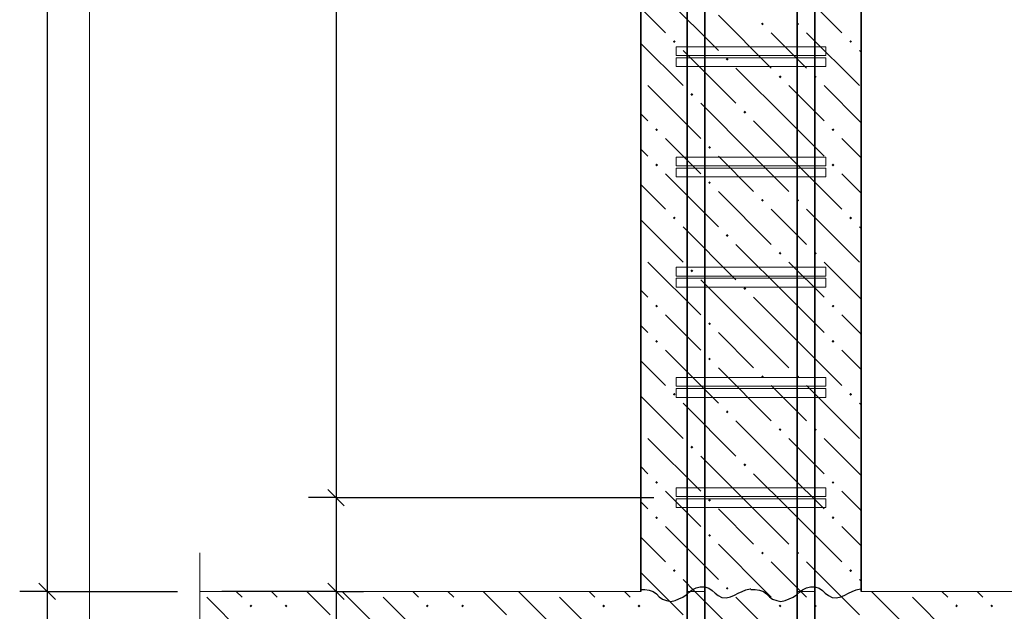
# Model space of a CAD drawing. Header units: millimetres. Extents: x 0 to 42000, y -79 to 29700.
# Tile 4 of 12: x 4561 to 9027, y 4940 to 7623. Entities that reach past the tile are written whole.
import ezdxf

# ---------------------------------------------------------------- set-up
doc = ezdxf.new("R2010")
doc.units = ezdxf.units.MM
for name, color, linetype, lineweight in [('S1 Продольная арматура', 7, 'Continuous', 35), ('Standard', 7, 'Continuous', 25), ('Выпуски арматуры Г-обр.', 52, 'Continuous', 25), ('ЖБ Пилон', 7, 'Continuous', 35), ('Примечания', 7, 'Continuous', 13), ('Фоновоя арматура Х1', 52, 'Continuous', 25)]:
    doc.layers.add(name, color=color, linetype=linetype, lineweight=lineweight)
doc.layers.add('Размерная выноска', color=7, linetype='Continuous')
doc.layers.add('Хомут', color=7, linetype='Continuous', lineweight=25, true_color=0x6e3c1e)

msp = doc.modelspace()

# ---------------------------------------------------------------- hatches: boundary and pattern name
at = {"layer": 'ЖБ Пилон', "linetype": 'Continuous', "lineweight": 18, "transparency": 33554687}
for points in [[(7923.3, 7604), (7929.8, 7610.5), (7936.3, 7604), (7929.8, 7597.4)], [(8083.3, 7604), (8089.8, 7610.5), (8096.3, 7604), (8089.8, 7597.4)], [(7523.3, 7524), (7529.8, 7530.4), (7536.3, 7524), (7529.8, 7517.5)], [(8323.3, 7524), (8329.8, 7530.4), (8336.3, 7524), (8329.8, 7517.5)], [(7763.3, 7443.9), (7769.8, 7450.5), (7776.3, 7443.9), (7769.8, 7437.4)], [(8003.3, 7363.9), (8009.8, 7370.5), (8016.3, 7363.9), (8009.8, 7357.4)], [(8163.3, 7363.9), (8169.8, 7370.5), (8176.3, 7363.9), (8169.8, 7357.4)], [(7603.3, 7284), (7609.8, 7290.5), (7616.3, 7284), (7609.8, 7277.4)], [(7843.3, 7204), (7849.8, 7210.5), (7856.3, 7204), (7849.8, 7197.4)], [(7443.3, 7124), (7449.8, 7130.4), (7456.3, 7124), (7449.8, 7117.5)], [(8243.3, 7124), (8249.8, 7130.4), (8256.3, 7124), (8249.8, 7117.5)], [(7683.3, 7043.9), (7689.8, 7050.5), (7696.3, 7043.9), (7689.8, 7037.4)], [(7443.3, 6963.9), (7449.8, 6970.5), (7456.3, 6963.9), (7449.8, 6957.4)], [(8243.3, 6963.9), (8249.8, 6970.5), (8256.3, 6963.9), (8249.8, 6957.4)], [(7683.3, 6884), (7689.8, 6890.5), (7696.3, 6884), (7689.8, 6877.4)], [(7923.3, 6804), (7929.8, 6810.5), (7936.3, 6804), (7929.8, 6797.4)], [(8083.3, 6804), (8089.8, 6810.5), (8096.3, 6804), (8089.8, 6797.4)], [(7523.3, 6724), (7529.8, 6730.4), (7536.3, 6724), (7529.8, 6717.5)], [(8323.3, 6724), (8329.8, 6730.4), (8336.3, 6724), (8329.8, 6717.5)], [(7763.3, 6643.9), (7769.8, 6650.5), (7776.3, 6643.9), (7769.8, 6637.4)], [(8003.3, 6563.9), (8009.8, 6570.5), (8016.3, 6563.9), (8009.8, 6557.4)], [(8163.3, 6563.9), (8169.8, 6570.5), (8176.3, 6563.9), (8169.8, 6557.4)], [(7603.3, 6484), (7609.8, 6490.5), (7616.3, 6484), (7609.8, 6477.4)], [(7843.3, 6404), (7849.8, 6410.5), (7856.3, 6404), (7849.8, 6397.4)], [(7443.3, 6324), (7449.8, 6330.4), (7456.3, 6324), (7449.8, 6317.5)], [(8243.3, 6324), (8249.8, 6330.4), (8256.3, 6324), (8249.8, 6317.5)], [(7683.3, 6243.9), (7689.8, 6250.5), (7696.3, 6243.9), (7689.8, 6237.4)], [(7443.3, 6163.9), (7449.8, 6170.5), (7456.3, 6163.9), (7449.8, 6157.4)], [(8243.3, 6163.9), (8249.8, 6170.5), (8256.3, 6163.9), (8249.8, 6157.4)], [(7683.3, 6084), (7689.8, 6090.5), (7696.3, 6084), (7689.8, 6077.4)], [(7923.3, 6004), (7929.8, 6010.5), (7936.3, 6004), (7929.8, 5997.4)], [(8083.3, 6004), (8089.8, 6010.5), (8096.3, 6004), (8089.8, 5997.4)], [(7523.3, 5924), (7529.8, 5930.4), (7536.3, 5924), (7529.8, 5917.5)], [(8323.3, 5924), (8329.8, 5930.4), (8336.3, 5924), (8329.8, 5917.5)], [(7763.3, 5843.9), (7769.8, 5850.5), (7776.3, 5843.9), (7769.8, 5837.4)], [(8003.3, 5763.9), (8009.8, 5770.5), (8016.3, 5763.9), (8009.8, 5757.4)], [(8163.3, 5763.9), (8169.8, 5770.5), (8176.3, 5763.9), (8169.8, 5757.4)], [(7603.3, 5684), (7609.8, 5690.5), (7616.3, 5684), (7609.8, 5677.4)], [(7843.3, 5604), (7849.8, 5610.5), (7856.3, 5604), (7849.8, 5597.4)], [(7443.3, 5524), (7449.8, 5530.4), (7456.3, 5524), (7449.8, 5517.5)], [(8243.3, 5524), (8249.8, 5530.4), (8256.3, 5524), (8249.8, 5517.5)], [(7683.3, 5443.9), (7689.8, 5450.5), (7696.3, 5443.9), (7689.8, 5437.4)], [(7443.3, 5363.9), (7449.8, 5370.5), (7456.3, 5363.9), (7449.8, 5357.4)], [(8243.3, 5363.9), (8249.8, 5370.5), (8256.3, 5363.9), (8249.8, 5357.4)], [(7683.3, 5284), (7689.8, 5290.5), (7696.3, 5284), (7689.8, 5277.4)], [(7923.3, 5204), (7929.8, 5210.5), (7936.3, 5204), (7929.8, 5197.4)], [(8083.3, 5204), (8089.8, 5210.5), (8096.3, 5204), (8089.8, 5197.4)], [(7523.3, 5124), (7529.8, 5130.4), (7536.3, 5124), (7529.8, 5117.5)], [(8323.3, 5124), (8329.8, 5130.4), (8336.3, 5124), (8329.8, 5117.5)], [(7763.3, 5043.9), (7769.8, 5050.5), (7776.3, 5043.9), (7769.8, 5037.4)]]:
    msp.add_hatch(color=7, dxfattribs=at).paths.add_polyline_path(points, flags=16)
at = {"layer": 'Фоновоя арматура Х1', "linetype": 'Continuous', "lineweight": 18, "transparency": 33554687}
for points in [[(5603.3, 4963.9), (5609.8, 4970.5), (5616.3, 4963.9), (5609.8, 4957.4)], [(5763.3, 4963.9), (5769.8, 4970.5), (5776.3, 4963.9), (5769.8, 4957.4)], [(6403.3, 4963.9), (6409.8, 4970.5), (6416.3, 4963.9), (6409.8, 4957.4)], [(6563.3, 4963.9), (6569.8, 4970.5), (6576.3, 4963.9), (6569.8, 4957.4)], [(7203.3, 4963.9), (7209.8, 4970.5), (7216.3, 4963.9), (7209.8, 4957.4)], [(7363.3, 4963.9), (7369.8, 4970.5), (7376.3, 4963.9), (7369.8, 4957.4)], [(8003.3, 4963.9), (8009.8, 4970.5), (8016.3, 4963.9), (8009.8, 4957.4)], [(8163.3, 4963.9), (8169.8, 4970.5), (8176.3, 4963.9), (8169.8, 4957.4)], [(8803.3, 4963.9), (8809.8, 4970.5), (8816.3, 4963.9), (8809.8, 4957.4)], [(8963.3, 4963.9), (8969.8, 4970.5), (8976.3, 4963.9), (8969.8, 4957.4)]]:
    msp.add_hatch(color=7, dxfattribs=at).paths.add_polyline_path(points, flags=16)

# ---------------------------------------------------------------- linework, layer by layer
at = {"layer": 'S1 Продольная арматура', "color": 7, "linetype": 'Continuous', "lineweight": 18, "transparency": 33554687}
for points in [[(7587.8, 5030.1), (7587.8, 26380.1), (7667.8, 26380.1), (7667.8, 5030.1), (7587.8, 5030.1)], [(7587.8, 5030.1), (7587.8, 26380.1), (7667.8, 26380.1), (7667.8, 5030.1), (7587.8, 5030.1)], [(7587.8, 5030.1), (7587.8, 26380.1), (7667.8, 26380.1), (7667.8, 5030.1), (7587.8, 5030.1)], [(7587.8, 5030.1), (7587.8, 26380.1), (7667.8, 26380.1), (7667.8, 5030.1), (7587.8, 5030.1)], [(7587.8, 5030.1), (7587.8, 26380.1), (7667.8, 26380.1), (7667.8, 5030.1), (7587.8, 5030.1)], [(7587.8, 5030.1), (7587.8, 26380.1), (7667.8, 26380.1), (7667.8, 5030.1), (7587.8, 5030.1)], [(7587.8, 5030.1), (7587.8, 26380.1), (7667.8, 26380.1), (7667.8, 5030.1), (7587.8, 5030.1)], [(7587.8, 5030.1), (7587.8, 26380.1), (7667.8, 26380.1), (7667.8, 5030.1), (7587.8, 5030.1)], [(8087.8, 5030.1), (8087.8, 26380.1), (8167.8, 26380.1), (8167.8, 5030.1), (8087.8, 5030.1)], [(8087.8, 5030.1), (8087.8, 26380.1), (8167.8, 26380.1), (8167.8, 5030.1), (8087.8, 5030.1)], [(8087.8, 5030.1), (8087.8, 26380.1), (8167.8, 26380.1), (8167.8, 5030.1), (8087.8, 5030.1)], [(8087.8, 5030.1), (8087.8, 26380.1), (8167.8, 26380.1), (8167.8, 5030.1), (8087.8, 5030.1)], [(8087.8, 5030.1), (8087.8, 26380.1), (8167.8, 26380.1), (8167.8, 5030.1), (8087.8, 5030.1)], [(8087.8, 5030.1), (8087.8, 26380.1), (8167.8, 26380.1), (8167.8, 5030.1), (8087.8, 5030.1)], [(8087.8, 5030.1), (8087.8, 26380.1), (8167.8, 26380.1), (8167.8, 5030.1), (8087.8, 5030.1)], [(8087.8, 5030.1), (8087.8, 26380.1), (8167.8, 26380.1), (8167.8, 5030.1), (8087.8, 5030.1)]]:
    msp.add_lwpolyline(points, dxfattribs=at)
at = {"layer": 'Standard', "color": 7, "linetype": 'Continuous', "lineweight": -3, "transparency": 33554687}
for p, q in [((4686.5, 18630.1), (4686.5, 5030.1)), ((5996.1, 11455.1), (5996.1, 5455.1)), ((5996.1, 5455.1), (5871.1, 5455.1)), ((5996.1, 5455.1), (6121.1, 5455.1)), ((5996.1, 5455.1), (7437.8, 5455.1)), ((5996.1, 5455.1), (5996.1, 5030.1)), ((4686.5, 5030.1), (4561.5, 5030.1)), ((4686.5, 5030.1), (4811.5, 5030.1)), ((4686.5, 5030.1), (5277.8, 5030.1)), ((4686.5, 5030.1), (4686.5, 3030.1)), ((5996.1, 5030.1), (5871.1, 5030.1)), ((5996.1, 5030.1), (6121.1, 5030.1)), ((5996.1, 5030.1), (5996.1, 4955.1))]:
    msp.add_line(p, q, dxfattribs=at)
at = {"layer": 'Standard', "color": 7, "linetype": 'Continuous', "lineweight": 25, "transparency": 33554687}
for p, q in [((5958.6, 5492.6), (6033.6, 5417.6)), ((4649, 5067.6), (4724, 4992.6)), ((5958.6, 5067.6), (6033.6, 4992.6))]:
    msp.add_line(p, q, dxfattribs=at)
at = {"layer": 'Standard', "color": 254, "linetype": 'Continuous', "lineweight": 13, "true_color": 0xc4c4ff, "transparency": 33554687}
msp.add_lwpolyline([(4877.8, 2088.5), (10877.8, 2088.5), (10877.8, 27230.1), (4877.8, 27230.1), (4877.8, 2088.5)], dxfattribs=at)
at = {"layer": 'Standard', "color": 7, "linetype": 'Continuous', "lineweight": -3, "transparency": 33554687}
msp.add_lwpolyline([(5996.1, 5030.1), (5979.1, 5030.1), (5979.1, 5030.1), (5477.8, 5030.1)], dxfattribs=at)
at = {"layer": 'Выпуски арматуры Г-обр.', "color": 7, "linetype": 'Continuous', "lineweight": 35, "transparency": 33554687}
for points in [[(7667.8, 11680.1), (7667.8, 3674.5), (7660.9, 3624.3), (7643.6, 3572.1), (7616.7, 3524), (7583.6, 3484.4), (7544, 3451.3), (7495.9, 3424.3), (7443.6, 3407.1), (7393.4, 3400.1), (5787.8, 3400.1), (5787.8, 3480.1), (7387.9, 3480.1), (7425.5, 3485.3), (7463.5, 3497.9), (7498.4, 3517.4), (7526.8, 3541.1), (7550.5, 3569.5), (7570.1, 3604.4), (7582.6, 3642.5), (7587.8, 3680.1), (7587.8, 11680.1), (7667.8, 11680.1)], [(7667.8, 11680.1), (7667.8, 3674.5), (7660.9, 3624.3), (7643.6, 3572.1), (7616.7, 3524), (7583.6, 3484.4), (7544, 3451.3), (7495.9, 3424.3), (7443.6, 3407.1), (7393.4, 3400.1), (5787.8, 3400.1), (5787.8, 3480.1), (7387.9, 3480.1), (7425.5, 3485.3), (7463.5, 3497.9), (7498.4, 3517.4), (7526.8, 3541.1), (7550.5, 3569.5), (7570.1, 3604.4), (7582.6, 3642.5), (7587.8, 3680.1), (7587.8, 11680.1), (7667.8, 11680.1)], [(7667.8, 11680.1), (7667.8, 3674.5), (7660.9, 3624.3), (7643.6, 3572.1), (7616.7, 3524), (7583.6, 3484.4), (7544, 3451.3), (7495.9, 3424.3), (7443.6, 3407.1), (7393.4, 3400.1), (5787.8, 3400.1), (5787.8, 3480.1), (7387.9, 3480.1), (7425.5, 3485.3), (7463.5, 3497.9), (7498.4, 3517.4), (7526.8, 3541.1), (7550.5, 3569.5), (7570.1, 3604.4), (7582.6, 3642.5), (7587.8, 3680.1), (7587.8, 11680.1), (7667.8, 11680.1)], [(7667.8, 11680.1), (7667.8, 3674.5), (7660.9, 3624.3), (7643.6, 3572.1), (7616.7, 3524), (7583.6, 3484.4), (7544, 3451.3), (7495.9, 3424.3), (7443.6, 3407.1), (7393.4, 3400.1), (5787.8, 3400.1), (5787.8, 3480.1), (7387.9, 3480.1), (7425.5, 3485.3), (7463.5, 3497.9), (7498.4, 3517.4), (7526.8, 3541.1), (7550.5, 3569.5), (7570.1, 3604.4), (7582.6, 3642.5), (7587.8, 3680.1), (7587.8, 11680.1), (7667.8, 11680.1)], [(7667.8, 11680.1), (7667.8, 3674.5), (7660.9, 3624.3), (7643.6, 3572.1), (7616.7, 3524), (7583.6, 3484.4), (7544, 3451.3), (7495.9, 3424.3), (7443.6, 3407.1), (7393.4, 3400.1), (5787.8, 3400.1), (5787.8, 3480.1), (7387.9, 3480.1), (7425.5, 3485.3), (7463.5, 3497.9), (7498.4, 3517.4), (7526.8, 3541.1), (7550.5, 3569.5), (7570.1, 3604.4), (7582.6, 3642.5), (7587.8, 3680.1), (7587.8, 11680.1), (7667.8, 11680.1)], [(7667.8, 11680.1), (7667.8, 3674.5), (7660.9, 3624.3), (7643.6, 3572.1), (7616.7, 3524), (7583.6, 3484.4), (7544, 3451.3), (7495.9, 3424.3), (7443.6, 3407.1), (7393.4, 3400.1), (5787.8, 3400.1), (5787.8, 3480.1), (7387.9, 3480.1), (7425.5, 3485.3), (7463.5, 3497.9), (7498.4, 3517.4), (7526.8, 3541.1), (7550.5, 3569.5), (7570.1, 3604.4), (7582.6, 3642.5), (7587.8, 3680.1), (7587.8, 11680.1), (7667.8, 11680.1)], [(7667.8, 11680.1), (7667.8, 3674.5), (7660.9, 3624.3), (7643.6, 3572.1), (7616.7, 3524), (7583.6, 3484.4), (7544, 3451.3), (7495.9, 3424.3), (7443.6, 3407.1), (7393.4, 3400.1), (5787.8, 3400.1), (5787.8, 3480.1), (7387.9, 3480.1), (7425.5, 3485.3), (7463.5, 3497.9), (7498.4, 3517.4), (7526.8, 3541.1), (7550.5, 3569.5), (7570.1, 3604.4), (7582.6, 3642.5), (7587.8, 3680.1), (7587.8, 11680.1), (7667.8, 11680.1)], [(7667.8, 11680.1), (7667.8, 3674.5), (7660.9, 3624.3), (7643.6, 3572.1), (7616.7, 3524), (7583.6, 3484.4), (7544, 3451.3), (7495.9, 3424.3), (7443.6, 3407.1), (7393.4, 3400.1), (5787.8, 3400.1), (5787.8, 3480.1), (7387.9, 3480.1), (7425.5, 3485.3), (7463.5, 3497.9), (7498.4, 3517.4), (7526.8, 3541.1), (7550.5, 3569.5), (7570.1, 3604.4), (7582.6, 3642.5), (7587.8, 3680.1), (7587.8, 11680.1), (7667.8, 11680.1)], [(8167.8, 11680.1), (8167.8, 3680.1), (8173.1, 3642.5), (8185.6, 3604.4), (8205.2, 3569.5), (8228.9, 3541.1), (8257.3, 3517.4), (8292.2, 3497.9), (8330.2, 3485.3), (8367.8, 3480.1), (9967.8, 3480.1), (9967.8, 3400.1), (8362.3, 3400.1), (8312, 3407.1), (8259.8, 3424.3), (8211.7, 3451.3), (8172.1, 3484.4), (8139, 3524), (8112.1, 3572.1), (8094.8, 3624.3), (8087.8, 3674.5), (8087.8, 11680.1), (8167.8, 11680.1)], [(8167.8, 11680.1), (8167.8, 3680.1), (8173.1, 3642.5), (8185.6, 3604.4), (8205.2, 3569.5), (8228.9, 3541.1), (8257.3, 3517.4), (8292.2, 3497.9), (8330.2, 3485.3), (8367.8, 3480.1), (9967.8, 3480.1), (9967.8, 3400.1), (8362.3, 3400.1), (8312, 3407.1), (8259.8, 3424.3), (8211.7, 3451.3), (8172.1, 3484.4), (8139, 3524), (8112.1, 3572.1), (8094.8, 3624.3), (8087.8, 3674.5), (8087.8, 11680.1), (8167.8, 11680.1)], [(8167.8, 11680.1), (8167.8, 3680.1), (8173.1, 3642.5), (8185.6, 3604.4), (8205.2, 3569.5), (8228.9, 3541.1), (8257.3, 3517.4), (8292.2, 3497.9), (8330.2, 3485.3), (8367.8, 3480.1), (9967.8, 3480.1), (9967.8, 3400.1), (8362.3, 3400.1), (8312, 3407.1), (8259.8, 3424.3), (8211.7, 3451.3), (8172.1, 3484.4), (8139, 3524), (8112.1, 3572.1), (8094.8, 3624.3), (8087.8, 3674.5), (8087.8, 11680.1), (8167.8, 11680.1)], [(8167.8, 11680.1), (8167.8, 3680.1), (8173.1, 3642.5), (8185.6, 3604.4), (8205.2, 3569.5), (8228.9, 3541.1), (8257.3, 3517.4), (8292.2, 3497.9), (8330.2, 3485.3), (8367.8, 3480.1), (9967.8, 3480.1), (9967.8, 3400.1), (8362.3, 3400.1), (8312, 3407.1), (8259.8, 3424.3), (8211.7, 3451.3), (8172.1, 3484.4), (8139, 3524), (8112.1, 3572.1), (8094.8, 3624.3), (8087.8, 3674.5), (8087.8, 11680.1), (8167.8, 11680.1)], [(8167.8, 11680.1), (8167.8, 3680.1), (8173.1, 3642.5), (8185.6, 3604.4), (8205.2, 3569.5), (8228.9, 3541.1), (8257.3, 3517.4), (8292.2, 3497.9), (8330.2, 3485.3), (8367.8, 3480.1), (9967.8, 3480.1), (9967.8, 3400.1), (8362.3, 3400.1), (8312, 3407.1), (8259.8, 3424.3), (8211.7, 3451.3), (8172.1, 3484.4), (8139, 3524), (8112.1, 3572.1), (8094.8, 3624.3), (8087.8, 3674.5), (8087.8, 11680.1), (8167.8, 11680.1)], [(8167.8, 11680.1), (8167.8, 3680.1), (8173.1, 3642.5), (8185.6, 3604.4), (8205.2, 3569.5), (8228.9, 3541.1), (8257.3, 3517.4), (8292.2, 3497.9), (8330.2, 3485.3), (8367.8, 3480.1), (9967.8, 3480.1), (9967.8, 3400.1), (8362.3, 3400.1), (8312, 3407.1), (8259.8, 3424.3), (8211.7, 3451.3), (8172.1, 3484.4), (8139, 3524), (8112.1, 3572.1), (8094.8, 3624.3), (8087.8, 3674.5), (8087.8, 11680.1), (8167.8, 11680.1)], [(8167.8, 11680.1), (8167.8, 3680.1), (8173.1, 3642.5), (8185.6, 3604.4), (8205.2, 3569.5), (8228.9, 3541.1), (8257.3, 3517.4), (8292.2, 3497.9), (8330.2, 3485.3), (8367.8, 3480.1), (9967.8, 3480.1), (9967.8, 3400.1), (8362.3, 3400.1), (8312, 3407.1), (8259.8, 3424.3), (8211.7, 3451.3), (8172.1, 3484.4), (8139, 3524), (8112.1, 3572.1), (8094.8, 3624.3), (8087.8, 3674.5), (8087.8, 11680.1), (8167.8, 11680.1)], [(8167.8, 11680.1), (8167.8, 3680.1), (8173.1, 3642.5), (8185.6, 3604.4), (8205.2, 3569.5), (8228.9, 3541.1), (8257.3, 3517.4), (8292.2, 3497.9), (8330.2, 3485.3), (8367.8, 3480.1), (9967.8, 3480.1), (9967.8, 3400.1), (8362.3, 3400.1), (8312, 3407.1), (8259.8, 3424.3), (8211.7, 3451.3), (8172.1, 3484.4), (8139, 3524), (8112.1, 3572.1), (8094.8, 3624.3), (8087.8, 3674.5), (8087.8, 11680.1), (8167.8, 11680.1)]]:
    msp.add_lwpolyline(points, dxfattribs=at)
at = {"layer": 'ЖБ Пилон', "color": 7, "linetype": 'Continuous', "lineweight": 35, "transparency": 33554687}
for p, q in [((7377.8, 18630.1), (7377.8, 5030.1)), ((8377.8, 5030.1), (8377.8, 18630.1))]:
    msp.add_line(p, q, dxfattribs=at)
at = {"layer": 'ЖБ Пилон', "color": 9, "linetype": 'Continuous', "lineweight": 18, "true_color": 0xc7c7c7, "transparency": 33554687}
for p, q in [((8049.8, 7804), (8289.8, 7563.9)), ((7489.8, 7724), (7729.8, 7484)), ((7377.8, 7675.9), (7489.8, 7563.9)), ((7729.8, 7643.9), (7969.8, 7404)), ((8049.8, 7484), (7969.8, 7563.9)), ((8129.8, 7563.9), (8369.8, 7324)), ((7377.8, 7515.9), (7569.8, 7324)), ((7569.8, 7484), (7809.8, 7243.9)), ((8129.8, 7404), (8049.8, 7484)), ((8369.8, 7484), (8377.8, 7475.9)), ((8049.8, 7163.9), (7809.8, 7404)), ((7409.8, 7324), (7649.8, 7084)), ((8049.8, 7324), (8209.8, 7163.9)), ((8209.8, 7324), (8377.8, 7155.9)), ((7889.8, 7004), (7649.8, 7243.9)), ((7377.8, 7195.9), (7409.8, 7163.9)), ((7889.8, 7163.9), (8049.8, 7004)), ((8049.8, 7163.9), (8209.8, 7004)), ((7569.8, 7004), (7489.8, 7084)), ((8369.8, 7004), (8289.8, 7084)), ((7377.8, 7035.9), (7409.8, 7004)), ((7649.8, 6924), (7569.8, 7004)), ((7729.8, 7004), (7889.8, 6843.9)), ((7889.8, 7004), (8049.8, 6843.9)), ((8049.8, 7004), (8289.8, 6763.9)), ((8377.8, 6995.9), (8369.8, 7004)), ((7489.8, 6924), (7729.8, 6684)), ((8289.8, 6924), (8377.8, 6835.9)), ((7377.8, 6875.9), (7489.8, 6763.9)), ((7729.8, 6843.9), (7969.8, 6604)), ((8049.8, 6684), (7969.8, 6763.9)), ((8129.8, 6763.9), (8369.8, 6524)), ((7377.8, 6715.9), (7569.8, 6524)), ((7569.8, 6684), (7809.8, 6443.9)), ((8129.8, 6604), (8049.8, 6684)), ((8369.8, 6684), (8377.8, 6675.9)), ((8049.8, 6363.9), (7809.8, 6604)), ((7409.8, 6524), (7649.8, 6284)), ((8049.8, 6524), (8209.8, 6363.9)), ((8209.8, 6524), (8377.8, 6355.9)), ((7889.8, 6204), (7649.8, 6443.9)), ((7377.8, 6395.9), (7409.8, 6363.9)), ((7889.8, 6363.9), (8049.8, 6204)), ((8049.8, 6363.9), (8209.8, 6204)), ((7569.8, 6204), (7489.8, 6284)), ((8369.8, 6204), (8289.8, 6284)), ((7377.8, 6235.9), (7409.8, 6204)), ((7649.8, 6124), (7569.8, 6204)), ((7729.8, 6204), (7889.8, 6043.9)), ((7889.8, 6204), (8049.8, 6043.9)), ((8049.8, 6204), (8289.8, 5963.9)), ((8377.8, 6195.9), (8369.8, 6204)), ((7489.8, 6124), (7729.8, 5884)), ((8289.8, 6124), (8377.8, 6035.9)), ((7377.8, 6075.9), (7489.8, 5963.9)), ((7729.8, 6043.9), (7969.8, 5804)), ((8049.8, 5884), (7969.8, 5963.9)), ((8129.8, 5963.9), (8369.8, 5724)), ((7377.8, 5915.9), (7569.8, 5724)), ((7569.8, 5884), (7809.8, 5643.9)), ((8129.8, 5804), (8049.8, 5884)), ((8369.8, 5884), (8377.8, 5875.9)), ((8049.8, 5563.9), (7809.8, 5804)), ((7409.8, 5724), (7649.8, 5484)), ((8049.8, 5724), (8209.8, 5563.9)), ((8209.8, 5724), (8377.8, 5555.9)), ((7889.8, 5404), (7649.8, 5643.9)), ((7377.8, 5595.9), (7409.8, 5563.9)), ((7889.8, 5563.9), (8049.8, 5404)), ((8049.8, 5563.9), (8209.8, 5404)), ((7569.8, 5404), (7489.8, 5484)), ((8369.8, 5404), (8289.8, 5484)), ((7377.8, 5435.9), (7409.8, 5404)), ((7649.8, 5324), (7569.8, 5404)), ((7729.8, 5404), (7889.8, 5243.9)), ((7889.8, 5404), (8049.8, 5243.9)), ((8049.8, 5404), (8289.8, 5163.9)), ((8377.8, 5395.9), (8369.8, 5404)), ((7489.8, 5324), (7729.8, 5084)), ((8289.8, 5324), (8377.8, 5235.9)), ((7377.8, 5275.9), (7489.8, 5163.9)), ((7729.8, 5243.9), (7943.7, 5030.1)), ((8049.8, 5084), (7969.8, 5163.9)), ((8129.8, 5163.9), (8263.7, 5030.1)), ((7377.8, 5115.9), (7463.7, 5030.1)), ((7569.8, 5084), (7623.7, 5030.1)), ((8103.7, 5030.1), (8049.8, 5084)), ((8369.8, 5084), (8377.8, 5075.9))]:
    msp.add_line(p, q, dxfattribs=at)
at = {"layer": 'Примечания', "color": 7, "linetype": 'Continuous', "lineweight": 13, "transparency": 33554687}
msp.add_line((5377.8, 5205.1), (5377.8, 3975.3), dxfattribs=at)
at = {"layer": 'Примечания', "color": 7, "linetype": 'Continuous', "lineweight": 25, "transparency": 33554687}
msp.add_line((8377.8, 5038.9), (8377.8, 5038.9), dxfattribs=at)
for points in [[(7377.8, 5038.9), (7396.3, 5039.1), (7416.3, 5036.2), (7434.3, 5029.6), (7448.8, 5018.7), (7461.3, 5005.8), (7475.8, 4994.8), (7494.3, 4988.2), (7513.8, 4984.4), (7533.3, 4988.7), (7551.3, 4995.8), (7568.8, 5003.8), (7583.8, 5014.5), (7597.8, 5026), (7611.8, 5037.4), (7628.8, 5046.4), (7647.8, 5051.2), (7667.8, 5050.5), (7687.3, 5045.2), (7701.8, 5034.6), (7714.8, 5022.1), (7728.8, 5010.7), (7745.8, 5002.1), (7765.8, 5000.2), (7785.3, 5005), (7802.8, 5012.6), (7819.8, 5021.1), (7837.3, 5029.4), (7854.3, 5037.4), (7873.8, 5041.3), (7877.8, 5041.6)], [(7877.8, 5038.9), (7896.3, 5039.1), (7916.3, 5036.2), (7934.3, 5029.6), (7948.8, 5018.7), (7961.3, 5005.8), (7975.8, 4994.8), (7994.3, 4988.2), (8013.8, 4984.4), (8033.3, 4988.7), (8051.3, 4995.8), (8068.8, 5003.8), (8083.8, 5014.5), (8097.8, 5026), (8111.8, 5037.4), (8128.8, 5046.4), (8147.8, 5051.2), (8167.8, 5050.5), (8187.3, 5045.2), (8201.8, 5034.6), (8214.8, 5022.1), (8228.8, 5010.7), (8245.8, 5002.1), (8265.8, 5000.2), (8285.3, 5005), (8302.8, 5012.6), (8319.8, 5021.1), (8337.3, 5029.4), (8354.3, 5037.4), (8373.8, 5041.3), (8377.8, 5041.6)]]:
    msp.add_lwpolyline(points, dxfattribs=at)
at = {"layer": 'Размерная выноска', "color": 7, "linetype": 'Continuous', "lineweight": -3, "transparency": 33554687}
msp.add_line((5996.1, 5030.1), (5996.1, 4605.1), dxfattribs=at)
at = {"layer": 'Фоновоя арматура Х1', "color": 7, "linetype": 'Continuous', "lineweight": 13, "transparency": 33554687}
for p, q in [((7377.8, 5030.1), (5377.8, 5030.1)), ((10377.8, 5030.1), (8377.8, 5030.1))]:
    msp.add_line(p, q, dxfattribs=at)
at = {"layer": 'Фоновоя арматура Х1', "color": 252, "linetype": 'Continuous', "lineweight": 18, "true_color": 0x8f8f8f, "transparency": 33554687}
for p, q in [((5649.8, 4763.9), (5409.8, 5004)), ((5543.7, 5030.1), (5569.8, 5004)), ((5729.8, 5004), (5703.7, 5030.1)), ((5863.7, 5030.1), (5969.8, 4924)), ((6023.7, 5030.1), (6209.8, 4843.9)), ((6449.8, 4763.9), (6209.8, 5004)), ((6343.7, 5030.1), (6369.8, 5004)), ((6529.8, 5004), (6503.7, 5030.1)), ((6663.7, 5030.1), (6769.8, 4924)), ((6823.7, 5030.1), (7009.8, 4843.9)), ((7249.8, 4763.9), (7009.8, 5004)), ((7143.7, 5030.1), (7169.8, 5004)), ((7329.8, 5004), (7303.7, 5030.1)), ((7463.7, 5030.1), (7569.8, 4924)), ((7623.7, 5030.1), (7809.8, 4843.9)), ((8049.8, 4763.9), (7809.8, 5004)), ((7943.7, 5030.1), (7969.8, 5004)), ((8129.8, 5004), (8103.7, 5030.1)), ((8263.7, 5030.1), (8369.8, 4924)), ((8423.7, 5030.1), (8609.8, 4843.9)), ((8849.8, 4763.9), (8609.8, 5004)), ((8743.7, 5030.1), (8769.8, 5004)), ((8929.8, 5004), (8903.7, 5030.1))]:
    msp.add_line(p, q, dxfattribs=at)
at = {"layer": 'Хомут', "color": 36, "linetype": 'Continuous', "lineweight": 13, "true_color": 0x6e3c1e, "transparency": 33554687}
for points in [[(7537.8, 7500.1), (8217.8, 7500.1), (8217.8, 7460.1), (7537.8, 7460.1), (7537.8, 7500.1)], [(7537.8, 7500.1), (8217.8, 7500.1), (8217.8, 7460.1), (7537.8, 7460.1), (7537.8, 7500.1)], [(7537.8, 7450.1), (8217.8, 7450.1), (8217.8, 7410.1), (7537.8, 7410.1), (7537.8, 7450.1)], [(7537.8, 7450.1), (8217.8, 7450.1), (8217.8, 7410.1), (7537.8, 7410.1), (7537.8, 7450.1)], [(7537.8, 7000.1), (8217.8, 7000.1), (8217.8, 6960.1), (7537.8, 6960.1), (7537.8, 7000.1)], [(7537.8, 7000.1), (8217.8, 7000.1), (8217.8, 6960.1), (7537.8, 6960.1), (7537.8, 7000.1)], [(7537.8, 6950.1), (8217.8, 6950.1), (8217.8, 6910.1), (7537.8, 6910.1), (7537.8, 6950.1)], [(7537.8, 6950.1), (8217.8, 6950.1), (8217.8, 6910.1), (7537.8, 6910.1), (7537.8, 6950.1)], [(7537.8, 6500.1), (8217.8, 6500.1), (8217.8, 6460.1), (7537.8, 6460.1), (7537.8, 6500.1)], [(7537.8, 6500.1), (8217.8, 6500.1), (8217.8, 6460.1), (7537.8, 6460.1), (7537.8, 6500.1)], [(7537.8, 6450.1), (8217.8, 6450.1), (8217.8, 6410.1), (7537.8, 6410.1), (7537.8, 6450.1)], [(7537.8, 6450.1), (8217.8, 6450.1), (8217.8, 6410.1), (7537.8, 6410.1), (7537.8, 6450.1)], [(7537.8, 6000.1), (8217.8, 6000.1), (8217.8, 5960.1), (7537.8, 5960.1), (7537.8, 6000.1)], [(7537.8, 6000.1), (8217.8, 6000.1), (8217.8, 5960.1), (7537.8, 5960.1), (7537.8, 6000.1)], [(7537.8, 5950.1), (8217.8, 5950.1), (8217.8, 5910.1), (7537.8, 5910.1), (7537.8, 5950.1)], [(7537.8, 5950.1), (8217.8, 5950.1), (8217.8, 5910.1), (7537.8, 5910.1), (7537.8, 5950.1)], [(7537.8, 5500.1), (8217.8, 5500.1), (8217.8, 5460.1), (7537.8, 5460.1), (7537.8, 5500.1)], [(7537.8, 5500.1), (8217.8, 5500.1), (8217.8, 5460.1), (7537.8, 5460.1), (7537.8, 5500.1)], [(7537.8, 5450.1), (8217.8, 5450.1), (8217.8, 5410.1), (7537.8, 5410.1), (7537.8, 5450.1)], [(7537.8, 5450.1), (8217.8, 5450.1), (8217.8, 5410.1), (7537.8, 5410.1), (7537.8, 5450.1)]]:
    msp.add_lwpolyline(points, dxfattribs=at)

doc.saveas('drawing.dxf')
